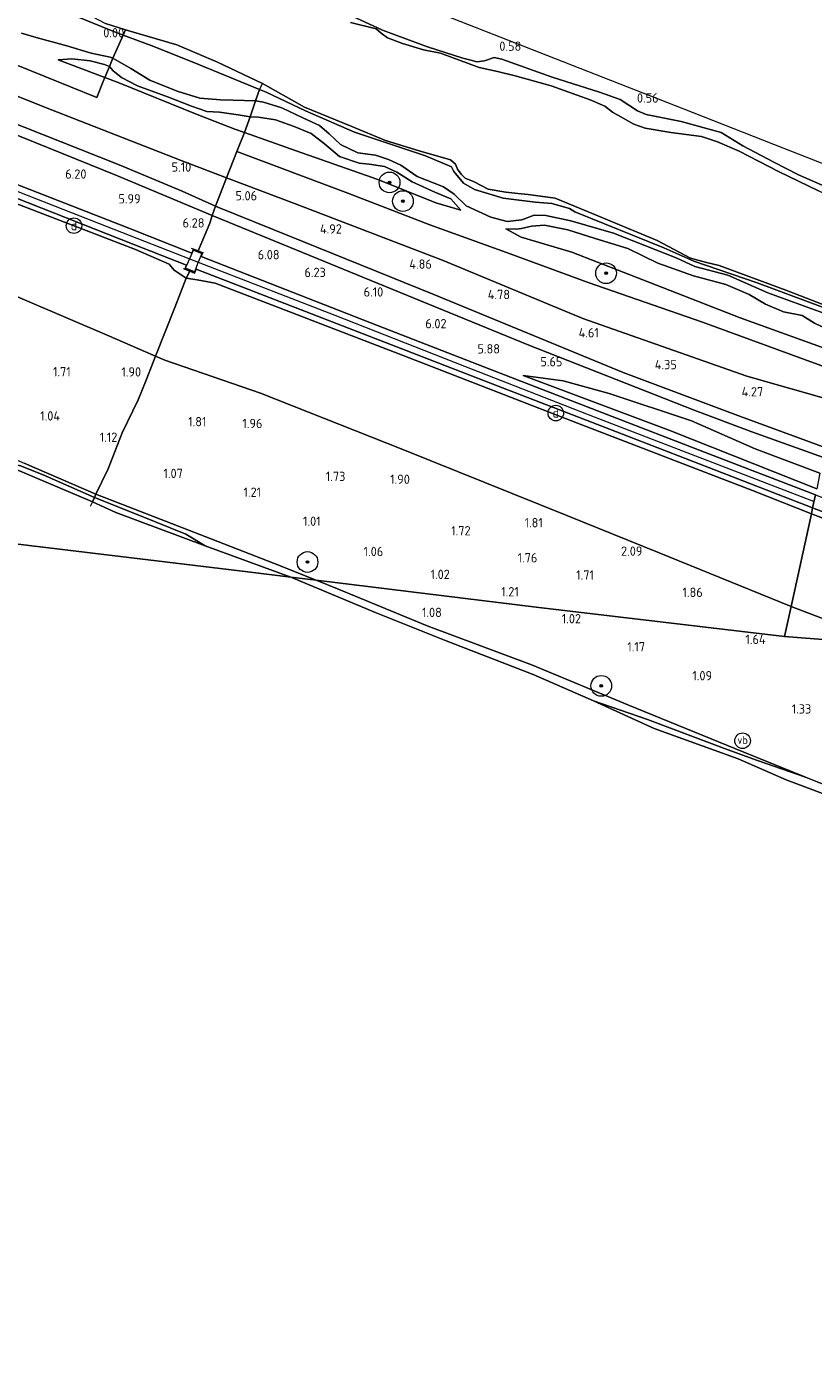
# Model space of a CAD drawing. Extents: x 126429 to 133038, y 413091 to 414846.
# Tile 123 of 256: x 127484 to 127636, y 414242 to 414502. Entities that reach past the tile are written whole.
import ezdxf
from ezdxf.enums import TextEntityAlignment as Align
from ezdxf.lldxf.tags import DXFTag

# ---------------------------------------------------------------- set-up
doc = ezdxf.new("R2010")
doc.units = 0
for name, color, linetype, lineweight in [('B-ME-GR-BOOM-S', 90, 'Continuous', 25), ('B-ME-GR-GRAS-GV', 60, 'Continuous', 13), ('B-ME-GW-TALUD_KRUIN-G', 90, 'Continuous', 18), ('B-ME-GW-TALUD_TEEN-G', 90, 'Continuous', 18), ('B-ME-IE-MEUBILAIR_DIJKPAAL-S', 7, 'Continuous', 25), ('B-ME-IE-TERREINAFSCHEIDING_DOORGANG-G', 210, 'Continuous', 18), ('B-ME-IE-TERREINAFSCHEIDING_KUNSTMATIG_HEKWERK-G', 20, 'IE-TERREINAFSCHEIDING-KUNSTMATIG', 18), ('B-ME-KG-GRENS_OPNAME-G', 210, 'KG-OPNAME', 18), ('B-ME-OB-BEKLEDING_STORTSTEEN-GV', 30, 'Continuous', 18), ('B-ME-OB-OEVERVOORZIENING-G', 7, 'Continuous', 18), ('B-ME-OG-HOOGTEPUNT-S', 7, 'Continuous', 25), ('B-ME-OG-WATER_KANAAL-GV', 120, 'Continuous', 18), ('B-ME-OG-WATER_RIVIER-GV', 130, 'Continuous', 18), ('B-ME-VH-VERHARDING_ASFALT-GV', 252, 'Continuous', 18), ('B-ME-VH-VERHARDING_ROOSTER-GV', 252, 'Continuous', 18), ('B-ME-VW-VERKEERSTEKEN_BORD-S', 7, 'Continuous', 25), ('B-ME-WH-WINTERBED-G', 150, 'WH-WINTERBED', 18)]:
    doc.layers.add(name, color=color, linetype=linetype, lineweight=lineweight)
doc.styles.add('NLCS-ISO', font='NLCS-ISO.ttf')
doc.styles.add('NLCS-ISO-ANNOTATIVE-T18', font='NLCS-ISO.ttf', dxfattribs={"height": 1.8})
doc.styles.get("Standard").update_dxf_attribs({"font": 'arial.ttf'})
doc.linetypes.add('IE-TERREINAFSCHEIDING-KUNSTMATIG', pattern='A,4,[82,NLCS.SHX,S=0.75,R=90,X=0,Y=0],4,-2', length=10)
tags = doc.linetypes.add('KG-OPNAME', pattern='A,5.5,-2,["O",Standard,S=1.8,R=0,X=-0.5,Y=-0.9],-2,5.5,-2,[5,NLCS.SHX,S=0.75,R=0,X=0,Y=0],-2', length=19).pattern_tags.tags
tags[6] = DXFTag(74, 10)
tags = doc.linetypes.add('WH-WINTERBED', pattern='A,6,-3.5,["WB",Standard,S=1.8,R=0,X=-1.5,Y=-0.9],-3.5,6,-3.5,6,-3.5,6,-3.5,6,-3.5', length=51).pattern_tags.tags
tags[6] = DXFTag(74, 10)

# ---------------------------------------------------------------- blocks, each defined once
blk = doc.blocks.new('SAL-HOOGTELABEL-SO')
at = {"color": 0, "linetype": 'ByBlock', "lineweight": -2, "style": 'NLCS-ISO-ANNOTATIVE-T18'}
blk.add_attdef('HOOGTE', text='', height=1.8, dxfattribs=at).set_placement((2.79, 0), align=Align.RIGHT)
blk = doc.blocks.new('SGR-BOOM_01-SO')
at = {"linetype": 'ByBlock', "lineweight": 18}
h = blk.add_hatch(color=0, dxfattribs=at)
h.dxf.hatch_style = 1
edge = h.paths.add_edge_path()
edge.add_arc((0, 0), 0.25, 0, 360)
at = {"color": 0, "linetype": 'ByBlock', "lineweight": 18}
for radius in [2, 0.25]:
    blk.add_circle((0, 0), radius, dxfattribs=at)
blk = doc.blocks.new('SIE-DIJKPAAL-SO')
at = {"color": 0, "linetype": 'ByBlock', "lineweight": 18}
blk.add_circle((0, 0), 1.5, dxfattribs=at)
at = {"color": 0, "linetype": 'ByBlock', "lineweight": 18, "style": 'NLCS-ISO'}
blk.add_text('d', height=1.8, dxfattribs=at).set_placement((0, 0), align=Align.MIDDLE_CENTER)
blk = doc.blocks.new('SIE-WEG_PAAL_VERKEERSBORD-SO')
at = {"color": 0, "linetype": 'ByBlock', "lineweight": 18}
blk.add_circle((0, 0), 1.5, dxfattribs=at)
at = {"color": 0, "linetype": 'ByBlock', "lineweight": 18, "style": 'NLCS-ISO'}
blk.add_text('vb', height=1.5, dxfattribs=at).set_placement((0, 0.13), align=Align.MIDDLE_CENTER)

msp = doc.modelspace()

# ---------------------------------------------------------------- linework, layer by layer
at = {"layer": 'B-ME-GR-GRAS-GV'}
for points in [[(127512.542, 414447.889, 4.361), (127508.818, 414438.511, 2.411), (127499.501, 414442.549, 2.379), (127477.351, 414452.029, 2.35), (127449.342, 414464.144, 2.358), (127419.475, 414476.152, 2.308), (127392.04, 414488.237, 2.312), (127367.396, 414498.434, 2.278), (127340.445, 414509.984, 2.295), (127309.438, 414522.54, 2.299), (127283.191, 414533.36, 2.162), (127285.304, 414549.78, 6.315), (127304.688, 414541.412, 6.33), (127324.073, 414533.045, 6.345), (127345.209, 414524.025, 6.337), (127366.345, 414515.005, 6.328), (127402.853, 414499.237, 6.333), (127423.671, 414490.878, 6.341), (127444.489, 414482.519, 6.349), (127479.271, 414469.017, 6.383), (127505.002, 414459.07, 6.341), (127511.492, 414456.231, 6.228), (127512.467, 414455.108, 6.215), (127514.782, 414453.578, 6.047)], [(127520.447, 414467.432, 5.495), (127519.768, 414465.67, 5.998), (127501.505, 414473.295, 5.897), (127471.698, 414485.306, 5.935), (127440.433, 414497.355, 5.951), (127411.185, 414508.3, 5.875), (127379.715, 414521.344, 5.862), (127368.976, 414525.915, 5.879), (127361.582, 414529.035, 5.629), (127364.935, 414528.711, 5.404), (127370.029, 414526.902, 5.618), (127384.798, 414520.407, 5.594), (127412.119, 414509.5, 5.472), (127440.692, 414499.249, 5.46), (127472.238, 414487.126, 5.338), (127501.833, 414475.417, 5.109), (127513.999, 414470.331, 5.246)], [(127528.921, 414489.92, 0.041), (127528.103, 414487.764, 0.145), (127523.83, 414487.908, 0.293), (127521.381, 414487.959, 0.31), (127517.403, 414488.296, 0.432), (127513.031, 414489.653, 0.427), (127507.722, 414491.742, 0.39), (127504.108, 414493.971, 0.394), (127500.627, 414495.963, 0.312), (127502.598, 414500.433, 0.026), (127507.981, 414498.459, 0.02), (127516.264, 414495.152, 0.033)], [(127529.512, 414491.091, -0.186), (127528.921, 414489.92, 0.041), (127516.264, 414495.152, 0.033), (127507.981, 414498.459, 0.02), (127502.598, 414500.433, 0.026), (127503.077, 414501.488, -0.186), (127512.954, 414498.56, -0.186), (127520.776, 414495.229, -0.186)], [(127499.953, 414494.357, 1.339), (127499.087, 414492.276, 1.726), (127490.033, 414495.673, 1.758), (127492.671, 414495.832, 1.603), (127496.261, 414495.452, 1.435), (127499.008, 414494.779, 1.33)], [(127527.129, 414484.68, 1.256), (127526.007, 414481.624, 1.772), (127524.168, 414482.276, 1.8), (127516.56, 414485.278, 1.699), (127501.964, 414491.196, 1.716), (127499.087, 414492.276, 1.726), (127499.953, 414494.357, 1.339), (127500.69, 414493.525, 1.347), (127502.304, 414492.264, 1.343), (127505.37, 414490.662, 1.338), (127511.354, 414488.44, 1.389), (127515.786, 414486.736, 1.397), (127518.741, 414485.73, 1.397), (127521.213, 414485.605, 1.389), (127524.81, 414485.082, 1.334)], [(127528.103, 414487.764, 0.145), (127527.129, 414484.68, 1.256), (127524.81, 414485.082, 1.334), (127521.213, 414485.605, 1.389), (127518.741, 414485.73, 1.397), (127515.786, 414486.736, 1.397), (127511.354, 414488.44, 1.389), (127505.37, 414490.662, 1.338), (127502.304, 414492.264, 1.343), (127500.69, 414493.525, 1.347), (127499.953, 414494.357, 1.339), (127500.627, 414495.963, 0.312), (127504.108, 414493.971, 0.394), (127507.722, 414491.742, 0.39), (127513.031, 414489.653, 0.427), (127517.403, 414488.296, 0.432), (127521.381, 414487.959, 0.31), (127523.83, 414487.908, 0.293)], [(127565.836, 414468.861, 1.221), (127567.727, 414466.659, 1.401), (127562.934, 414468.104, 1.548), (127551.731, 414472.611, 1.565), (127535.955, 414478.1, 1.624), (127526.007, 414481.624, 1.772), (127527.129, 414484.68, 1.256), (127528.714, 414484.632, 1.362), (127531.971, 414484.096, 1.179), (127535.585, 414482.833, 1.166), (127538.849, 414481.485, 1.133), (127541.434, 414479.435, 1.179), (127544.375, 414477.048, 1.166), (127548.134, 414475.716, 1.141), (127550.048, 414475.54, 1.25), (127553.001, 414475.112, 1.254), (127555.379, 414474.018, 1.2), (127558.378, 414472.13, 1.208), (127562.721, 414470.139, 1.225)], [(127641.259, 414435.245, 2.378), (127640.096, 414429.767, 3.781), (127622.958, 414434.661, 4.038), (127591.324, 414445.788, 4.224), (127564.361, 414456.978, 4.32), (127535.631, 414467.957, 4.645), (127522.512, 414472.927, 4.718), (127524.535, 414477.971, 2.965), (127545.927, 414469.925, 2.99), (127561.786, 414463.813, 2.853), (127577.255, 414458.242, 2.653), (127592.296, 414452.732, 2.565), (127614.406, 414445.072, 2.29)], [(127640.096, 414429.767, 3.781), (127638.155, 414420.835, 4.532), (127621.715, 414426.855, 4.567), (127599.082, 414435.356, 4.593), (127562.537, 414450.391, 4.974), (127531.554, 414462.968, 5.28), (127520.867, 414467.234, 5.51), (127520.447, 414467.432, 5.495), (127522.512, 414472.927, 4.718), (127535.631, 414467.957, 4.645), (127564.361, 414456.978, 4.32), (127591.324, 414445.788, 4.224), (127622.958, 414434.661, 4.038)], [(127638.155, 414420.835, 4.532), (127637.728, 414418.951, 5.218), (127623.936, 414423.924, 5.33), (127612.75, 414428.099, 5.18), (127580.859, 414440.6, 5.412), (127550.379, 414453.132, 5.809), (127521.483, 414464.965, 5.997), (127519.768, 414465.67, 5.998), (127520.447, 414467.432, 5.495), (127520.867, 414467.234, 5.51), (127531.554, 414462.968, 5.28), (127562.537, 414450.391, 4.974), (127599.082, 414435.356, 4.593), (127621.715, 414426.855, 4.567)], [(127583.888, 414463.764, 1.149), (127588.415, 414462.877, 1.078), (127593.664, 414461.211, 1.057), (127599.971, 414459.275, 1.057), (127605.763, 414456.465, 1.028), (127612.629, 414454.028, 1.007), (127618.891, 414452.329, 1.086), (127623.377, 414450.416, 1.216), (127626.556, 414448.516, 1.216), (127630.044, 414447.092, 1.195), (127633.632, 414446.383, 1.233), (127636.02, 414444.876, 1.242), (127639.767, 414443.106, 1.233), (127642.745, 414441.964, 1.233), (127642.004, 414438.552, 1.519), (127621.668, 414445.926, 1.569), (127604.031, 414452.795, 1.439), (127589.206, 414458.567, 1.573), (127579.412, 414461.488, 1.452), (127576.454, 414463.054, 1.347), (127578.573, 414463.031, 1.334), (127579.432, 414463.125, 1.237), (127581.407, 414463.574, 1.175)], [(127516.671, 414455.293, 6.334), (127550.062, 414442.378, 6.22), (127572.938, 414433.523, 6.197), (127595.813, 414424.667, 6.173), (127615.727, 414416.966, 6.167), (127635.642, 414409.265, 6.16), (127635.391, 414408.112, 6.144), (127624.038, 414412.607, 6.131), (127590.27, 414425.564, 6.223), (127556.635, 414438.635, 6.27), (127520.346, 414452.603, 6.257), (127516.871, 414453.25, 6.215), (127514.782, 414453.578, 6.047), (127515.449, 414454.9, 6.288), (127516.396, 414454.517, 6.27)], [(127635.391, 414408.112, 6.144), (127631.501, 414390.204, 2.257), (127606.009, 414400.583, 2.35), (127588.183, 414407.761, 2.362), (127556.551, 414420.509, 2.354), (127529.104, 414431.393, 2.358), (127510.611, 414437.734, 2.417), (127508.818, 414438.511, 2.411), (127512.542, 414447.889, 4.361), (127514.782, 414453.578, 6.047), (127516.871, 414453.25, 6.215), (127520.346, 414452.603, 6.257), (127556.635, 414438.635, 6.27), (127590.27, 414425.564, 6.223), (127624.038, 414412.607, 6.131)], [(127631.501, 414390.204, 2.257), (127630.242, 414384.409, 1.829), (127582.31, 414390.077, 1.057), (127539.858, 414395.275, 1.068), (127531.58, 414398.558, 1.052), (127515.048, 414405.015, 1.027), (127497.345, 414411.878, 1.052), (127499.681, 414416.769, 1.002), (127502.406, 414423.7, 1.25), (127505.516, 414430.113, 1.888), (127507.062, 414433.855, 2.06), (127508.818, 414438.511, 2.411), (127510.611, 414437.734, 2.417), (127529.104, 414431.393, 2.358), (127556.551, 414420.509, 2.354), (127588.183, 414407.761, 2.362), (127606.009, 414400.583, 2.35)], [(127637.045, 414415.912, 5.493), (127636.433, 414412.907, 6.194), (127608.101, 414424.185, 6.064), (127579.804, 414434.806, 6.022), (127587.501, 414433.779, 5.749), (127596.39, 414431.28, 5.555), (127612.293, 414426.014, 5.318), (127624.56, 414420.65, 5.455)], [(127497.345, 414411.878, 1.052), (127497.059, 414411.242, 0.965), (127487.192, 414415.61, 1.065), (127482.765, 414417.339, 1.027), (127477.095, 414418.685, 0.85), (127466.416, 414423.882, 0.85), (127466.953, 414424.879, 1.002), (127483.522, 414417.865, 1.077)], [(127531.58, 414398.558, 1.052), (127539.858, 414395.275, 1.068), (127534.983, 414395.852, 0.85), (127518.399, 414401.949, 0.85), (127514.688, 414404.15, 1.04), (127505.962, 414407.681, 1.027), (127497.059, 414411.242, 0.965), (127497.345, 414411.878, 1.052), (127515.048, 414405.015, 1.027)], [(127700.745, 414382.877, 6.17), (127731.198, 414371.118, 6.14), (127738.135, 414368.402, 6.228), (127739.231, 414368.014, 6.252), (127738.984, 414366.767, 5.94), (127738.332, 414364.633, 5.49), (127729.414, 414368.236, 5.428), (127711.118, 414375.175, 5.403), (127714.841, 414370.875, 5.178), (127720.901, 414368.319, 5.153), (127737.346, 414362.279, 5.228), (127735.881, 414358.773, 4.19), (127731.825, 414348.754, 2.328), (127719.807, 414354.244, 2.222), (127706.399, 414359.911, 2.368), (127709.202, 414378.412, 5.809), (127650.831, 414382.845, 2.247), (127631.501, 414390.204, 2.257), (127635.391, 414408.112, 6.144), (127670.239, 414394.809, 6.16)], [(127622.372, 414362.149, 1.077), (127634.247, 414357.301, 1.052), (127624.979, 414360.516, 1.113), (127619.147, 414362.66, 1.1), (127603.784, 414368.431, 1.125), (127593.367, 414372.056, 0.85), (127581.725, 414377.126, 0.85), (127564.59, 414383.725, 0.85), (127551.412, 414389.011, 0.85), (127534.983, 414395.852, 0.85), (127539.858, 414395.275, 1.068), (127544.309, 414393.51, 1.077), (127561.256, 414386.462, 1.065), (127581.6, 414378.922, 0.977), (127599.996, 414371.231, 1.115)], [(127702.149, 414331.858, 1.103), (127702.027, 414331.076, 1.038), (127680.774, 414339.623, 1.075), (127664.837, 414345.686, 1.113), (127651.944, 414350.207, 0.988), (127634.247, 414357.301, 1.052), (127622.372, 414362.149, 1.077), (127599.996, 414371.231, 1.115), (127581.6, 414378.922, 0.977), (127561.256, 414386.462, 1.065), (127544.309, 414393.51, 1.077), (127539.858, 414395.275, 1.068), (127582.31, 414390.077, 1.057), (127630.242, 414384.409, 1.829), (127650.831, 414382.845, 2.247), (127669.834, 414374.975, 2.263), (127688.838, 414367.106, 2.279), (127706.399, 414359.911, 2.368), (127704.513, 414347.459, 1.74), (127703.446, 414340.42, 1.338)], [(127631.501, 414390.204, 2.257), (127650.831, 414382.845, 2.247), (127630.242, 414384.409, 1.829)]]:
    msp.add_polyline3d(points, close=True, dxfattribs=at)
for points in [[(127477.778, 414510.871, -0.186), (127486.218, 414509.015, -0.186), (127491.739, 414506.601, -0.186), (127499.192, 414502.698, -0.186), (127503.077, 414501.488, -0.186), (127502.598, 414500.433, 0.026), (127500.278, 414501.305, -0.026), (127491.892, 414504.715, -0.026), (127485.561, 414508.062, -0.022), (127477.978, 414509.754, -0.017)], [(127477.978, 414509.754, -0.017), (127485.561, 414508.062, -0.022), (127491.892, 414504.715, -0.026), (127500.278, 414501.305, -0.026), (127502.598, 414500.433, 0.026), (127500.627, 414495.963, 0.312), (127500.105, 414496.187, 0.411), (127496.409, 414496.986, 0.402), (127491.718, 414498.365, 0.453), (127485.841, 414499.969, 0.29), (127482.99, 414500.817, 0.369)], [(127558.391, 414506.707, 0.797), (127584.508, 414496.481, 0.62), (127610.625, 414486.256, 0.444), (127629.859, 414478.725, 0.455), (127649.094, 414471.194, 0.465)], [(127636.77, 414470.372, -0.186), (127629.085, 414474.104, -0.186), (127621.48, 414478.036, -0.186), (127617.308, 414479.834, -0.186), (127614.182, 414480.856, -0.186), (127608.296, 414481.664, -0.186), (127603.318, 414482.519, -0.186), (127601.139, 414483.247, -0.186), (127597.036, 414485.577, -0.186), (127595.5526, 414486.7006, -0.186), (127592.709, 414487.936, -0.186), (127585.174, 414490.628, -0.186), (127578.252, 414492.573, -0.186), (127574.813, 414493.443, -0.186), (127571.27, 414494.165, -0.186), (127563.864, 414496.929, -0.186), (127560.571, 414497.594, -0.186), (127556.511, 414498.834, -0.186), (127553.633, 414499.892, -0.186), (127552.368, 414500.808, -0.186), (127551.43, 414501.666, -0.186), (127546.485, 414502.903, -0.186)], [(127640.105, 414470.362, 0.289), (127632.932, 414473.465, 0.394), (127628.185, 414475.948, 0.475), (127622.202, 414479.081, 0.437), (127617.999, 414481.663, 0.362), (127610.298, 414483.804, 0.425), (127603.538, 414485.138, 0.412), (127601.838, 414485.838, 0.4), (127598.508, 414487.993, 0.475), (127594.527, 414489.408, 0.387), (127585.356, 414492.319, 0.4), (127575.643, 414495.774, 0.525), (127574.186, 414496.089, 0.4), (127572.301, 414495.454, 0.362), (127570.858, 414495.314, 0.412), (127569.704, 414495.622, 0.45), (127568.147, 414496.015, 0.437), (127561.332, 414498.183, 0.487), (127552.624, 414501.411, 0.65), (127546.631, 414504.165, 0.575)], [(127546.631, 414504.165, 0.575), (127552.624, 414501.411, 0.65), (127561.332, 414498.183, 0.487), (127568.147, 414496.015, 0.437), (127569.704, 414495.622, 0.45), (127570.858, 414495.314, 0.412), (127572.301, 414495.454, 0.362), (127574.186, 414496.089, 0.4), (127575.643, 414495.774, 0.525), (127585.356, 414492.319, 0.4), (127594.527, 414489.408, 0.387), (127598.508, 414487.993, 0.475), (127601.838, 414485.838, 0.4), (127603.538, 414485.138, 0.412), (127610.298, 414483.804, 0.425), (127617.999, 414481.663, 0.362), (127622.202, 414479.081, 0.437), (127628.185, 414475.948, 0.475), (127632.932, 414473.465, 0.394), (127640.105, 414470.362, 0.289)], [(127482.99, 414500.817, 0.369), (127485.841, 414499.969, 0.29), (127491.718, 414498.365, 0.453), (127496.409, 414496.986, 0.402), (127500.105, 414496.187, 0.411), (127500.627, 414495.963, 0.312), (127499.953, 414494.357, 1.339), (127499.008, 414494.779, 1.33), (127496.261, 414495.452, 1.435), (127492.671, 414495.832, 1.603), (127490.033, 414495.673, 1.758), (127499.087, 414492.276, 1.726), (127498.745, 414491.489, 2.025), (127497.53, 414488.413, 3.112), (127482.304, 414494.559, 3.1)], [(127457.278, 414498.624, 4.83), (127487.293, 414486.623, 4.641), (127513.779, 414476.236, 4.767), (127522.512, 414472.927, 4.718), (127520.447, 414467.432, 5.495), (127513.999, 414470.331, 5.246), (127501.833, 414475.417, 5.109), (127472.238, 414487.126, 5.338)], [(127482.304, 414494.559, 3.1), (127497.53, 414488.413, 3.112), (127498.745, 414491.489, 2.025), (127499.087, 414492.276, 1.726), (127501.964, 414491.196, 1.716), (127516.56, 414485.278, 1.699), (127524.168, 414482.276, 1.8), (127526.007, 414481.624, 1.772), (127524.535, 414477.971, 2.965), (127522.512, 414472.927, 4.718), (127513.779, 414476.236, 4.767), (127487.293, 414486.623, 4.641), (127457.278, 414498.624, 4.83)], [(127637.629, 414446.862, 0.012), (127626.977, 414450.748, -0.013), (127619.277, 414454.147, -0.051), (127612.899, 414455.78, 0.05), (127609.33, 414457.462, 0.05), (127597.198, 414462.266, 0.05), (127588.969, 414464.599, 0.226), (127584.15, 414465.653, 0.226), (127581.931, 414465.728, 0.247), (127579.542, 414464.788, 0.26), (127576.728, 414464.465, 0.272), (127573.577, 414465.319, 0.255), (127568.78, 414467.478, 0.218), (127566.467, 414469.735, 0.213), (127564.388, 414471.198, 0.251), (127559.331, 414473.176, 0.197), (127556.154, 414475.324, 0.117), (127553.808, 414476.441, 0.192), (127551.282, 414477.276, 0.507), (127547.895, 414477.737, 0.436), (127544.523, 414479.323, 0.289), (127542.373, 414481.381, 0.234), (127540.508, 414482.995, 0.155), (127537.284, 414484.49, 0.155), (127533.233, 414486.386, 0.163), (127529.668, 414487.497, 0.218), (127528.103, 414487.764, 0.145), (127528.921, 414489.92, 0.041), (127530.164, 414489.406, 0.041), (127537.773, 414485.851, 0.037), (127547.217, 414481.69, 0.02), (127560.969, 414477.164, 0.01), (127565.933, 414475.039, 0.004), (127566.405, 414474.124, 0.04), (127568.243, 414471.905, -0.01), (127570.385, 414470.688, -0.01), (127575.948, 414468.955, 0.003), (127582.118, 414468.218, 0.028), (127585.32, 414467.985, 0.14), (127588.73, 414466.963, 0.153), (127589.748, 414466.379, 0.062), (127606.902, 414459.426, -0.055), (127612.747, 414456.827, -0.055), (127624.914, 414452.626, 0.088), (127643.558, 414445.706, 0.01)], [(127643.558, 414445.706, 0.01), (127624.914, 414452.626, 0.088), (127612.747, 414456.827, -0.055), (127606.902, 414459.426, -0.055), (127589.748, 414466.379, 0.062), (127588.73, 414466.963, 0.153), (127585.32, 414467.985, 0.14), (127582.118, 414468.218, 0.028), (127575.948, 414468.955, 0.003), (127570.385, 414470.688, -0.01), (127568.243, 414471.905, -0.01), (127566.405, 414474.124, 0.04), (127565.933, 414475.039, 0.004), (127560.969, 414477.164, 0.01), (127547.217, 414481.69, 0.02), (127537.773, 414485.851, 0.037), (127530.164, 414489.406, 0.041), (127528.921, 414489.92, 0.041), (127529.512, 414491.091, -0.186), (127537.579, 414486.516, -0.186), (127546.705, 414482.824, -0.186), (127553.204, 414480.107, -0.186), (127559.746, 414478.122, -0.186), (127565.789, 414476.377, -0.186), (127566.727, 414475.52, -0.186), (127567.133, 414474.6, -0.186), (127567.84, 414473.597, -0.186), (127568.58, 414472.871, -0.186), (127570.329, 414472.119, -0.186), (127573.022, 414470.738, -0.186), (127576.441, 414470.12, -0.186), (127578.759, 414469.884, -0.186), (127580.75, 414469.682, -0.186), (127585.986, 414468.993, -0.186), (127596.084, 414464.796, -0.186), (127605.633, 414460.84, -0.186), (127612.064, 414457.444, -0.186), (127615.173, 414456.556, -0.186), (127617.634, 414455.989, -0.186), (127630.446, 414451.242, -0.186), (127639.276, 414447.81, -0.186)], [(127641.259, 414435.245, 2.378), (127614.406, 414445.072, 2.29), (127592.296, 414452.732, 2.565), (127577.255, 414458.242, 2.653), (127561.786, 414463.813, 2.853), (127545.927, 414469.925, 2.99), (127524.535, 414477.971, 2.965), (127526.007, 414481.624, 1.772), (127535.955, 414478.1, 1.624), (127551.731, 414472.611, 1.565), (127562.934, 414468.104, 1.548), (127567.727, 414466.659, 1.401), (127565.836, 414468.861, 1.221), (127562.721, 414470.139, 1.225), (127558.378, 414472.13, 1.208), (127555.379, 414474.018, 1.2), (127553.001, 414475.112, 1.254), (127550.048, 414475.54, 1.25), (127548.134, 414475.716, 1.141), (127544.375, 414477.048, 1.166), (127541.434, 414479.435, 1.179), (127538.849, 414481.485, 1.133), (127535.585, 414482.833, 1.166), (127531.971, 414484.096, 1.179), (127528.714, 414484.632, 1.362), (127527.129, 414484.68, 1.256), (127528.103, 414487.764, 0.145), (127529.668, 414487.497, 0.218), (127533.233, 414486.386, 0.163), (127537.284, 414484.49, 0.155), (127540.508, 414482.995, 0.155), (127542.373, 414481.381, 0.234), (127544.523, 414479.323, 0.289), (127547.895, 414477.737, 0.436), (127551.282, 414477.276, 0.507), (127553.808, 414476.441, 0.192), (127556.154, 414475.324, 0.117), (127559.331, 414473.176, 0.197), (127564.388, 414471.198, 0.251), (127566.467, 414469.735, 0.213), (127568.78, 414467.478, 0.218), (127573.577, 414465.319, 0.255), (127576.728, 414464.465, 0.272), (127579.542, 414464.788, 0.26), (127581.931, 414465.728, 0.247), (127584.15, 414465.653, 0.226), (127588.969, 414464.599, 0.226), (127597.198, 414462.266, 0.05), (127609.33, 414457.462, 0.05), (127612.899, 414455.78, 0.05), (127619.277, 414454.147, -0.051), (127626.977, 414450.748, -0.013), (127637.629, 414446.862, 0.012)], [(127471.698, 414485.306, 5.935), (127501.505, 414473.295, 5.897), (127519.768, 414465.67, 5.998), (127519.301, 414464.193, 6.081), (127517.791, 414460.472, 6.278), (127517.075, 414458.803, 6.391), (127516.151, 414459.157, 6.391), (127515.831, 414458.367, 6.377), (127503.691, 414463.181, 6.416), (127466.891, 414477.545, 6.392)], [(127473.95, 414472.161, 6.467), (127504.639, 414460.07, 6.307), (127514.826, 414456.039, 6.315), (127514.502, 414455.283, 6.303), (127515.449, 414454.9, 6.288), (127514.782, 414453.578, 6.047), (127512.467, 414455.108, 6.215), (127511.492, 414456.231, 6.228), (127505.002, 414459.07, 6.341), (127479.271, 414469.017, 6.383)], [(127636.184, 414411.76, 6.194), (127615.586, 414419.693, 6.117), (127594.989, 414427.627, 6.04), (127573.341, 414436.011, 6.101), (127551.693, 414444.394, 6.162), (127517.644, 414457.73, 6.382), (127517.94, 414458.471, 6.398), (127517.075, 414458.803, 6.391), (127517.791, 414460.472, 6.278), (127519.301, 414464.193, 6.081), (127519.768, 414465.67, 5.998), (127521.483, 414464.965, 5.997), (127550.379, 414453.132, 5.809), (127580.859, 414440.6, 5.412), (127612.75, 414428.099, 5.18), (127623.936, 414423.924, 5.33), (127637.728, 414418.951, 5.218)], [(127636.02, 414444.876, 1.242), (127633.632, 414446.383, 1.233), (127630.044, 414447.092, 1.195), (127626.556, 414448.516, 1.216), (127623.377, 414450.416, 1.216), (127618.891, 414452.329, 1.086), (127612.629, 414454.028, 1.007), (127605.763, 414456.465, 1.028), (127599.971, 414459.275, 1.057), (127593.664, 414461.211, 1.057), (127588.415, 414462.877, 1.078), (127583.888, 414463.764, 1.149), (127581.407, 414463.574, 1.175), (127579.432, 414463.125, 1.237), (127578.573, 414463.031, 1.334), (127576.454, 414463.054, 1.347), (127579.412, 414461.488, 1.452), (127589.206, 414458.567, 1.573), (127604.031, 414452.795, 1.439), (127621.668, 414445.926, 1.569), (127642.004, 414438.552, 1.519)], [(127477.351, 414452.029, 2.35), (127499.501, 414442.549, 2.379), (127508.818, 414438.511, 2.411), (127507.062, 414433.855, 2.06), (127505.516, 414430.113, 1.888), (127502.406, 414423.7, 1.25), (127499.681, 414416.769, 1.002), (127497.345, 414411.878, 1.052), (127483.522, 414417.865, 1.077)], [(127637.045, 414415.912, 5.493), (127624.56, 414420.65, 5.455), (127612.293, 414426.014, 5.318), (127596.39, 414431.28, 5.555), (127587.501, 414433.779, 5.749), (127579.804, 414434.806, 6.022), (127608.101, 414424.185, 6.064), (127636.433, 414412.907, 6.194)], [(127670.239, 414394.809, 6.16), (127635.391, 414408.112, 6.144), (127635.642, 414409.265, 6.16), (127656.687, 414401.178, 6.206)]]:
    msp.add_polyline3d(points, dxfattribs=at)
at = {"layer": 'B-ME-GW-TALUD_KRUIN-G'}
for points in [[(127640.096, 414429.767, 3.781), (127622.958, 414434.661, 4.038), (127591.324, 414445.788, 4.224), (127564.361, 414456.978, 4.32), (127535.631, 414467.957, 4.645), (127522.512, 414472.927, 4.718), (127513.779, 414476.236, 4.767), (127487.293, 414486.623, 4.641), (127457.278, 414498.624, 4.83), (127427.961, 414510.292, 4.734), (127403.34, 414520.34, 4.973), (127373.838, 414533.855, 5.065), (127351.198, 414545.255, 5.166), (127330.101, 414557.382, 5.17), (127313.996, 414566.891, 5.023), (127289.544, 414582.727, 5.035)], [(127285.304, 414549.78, 6.315), (127304.688, 414541.412, 6.33), (127324.073, 414533.045, 6.345), (127345.209, 414524.025, 6.337), (127366.345, 414515.005, 6.328), (127402.853, 414499.237, 6.333), (127423.671, 414490.878, 6.341), (127444.489, 414482.519, 6.349), (127479.271, 414469.017, 6.383), (127505.002, 414459.07, 6.341), (127511.492, 414456.231, 6.228), (127512.467, 414455.108, 6.215), (127514.782, 414453.578, 6.047), (127516.871, 414453.25, 6.215), (127520.346, 414452.603, 6.257), (127556.635, 414438.635, 6.27), (127590.27, 414425.564, 6.223), (127624.038, 414412.607, 6.131), (127635.391, 414408.112, 6.144)], [(127368.976, 414525.915, 5.879), (127379.715, 414521.344, 5.862), (127411.185, 414508.3, 5.875), (127440.433, 414497.355, 5.951), (127471.698, 414485.306, 5.935), (127501.505, 414473.295, 5.897), (127519.768, 414465.67, 5.998), (127521.483, 414464.965, 5.997), (127550.379, 414453.132, 5.809), (127580.859, 414440.6, 5.412), (127612.75, 414428.099, 5.18)], [(127442.017, 414520.827, 0.041), (127449.329, 414518.512, 0.016), (127459.247, 414514.803, -0.005), (127469.371, 414512.317, -0.013), (127477.978, 414509.754, -0.017), (127485.561, 414508.062, -0.022), (127491.892, 414504.715, -0.026), (127500.278, 414501.305, -0.026), (127502.598, 414500.433, 0.026), (127507.981, 414498.459, 0.02), (127516.264, 414495.152, 0.033), (127528.921, 414489.92, 0.041), (127530.164, 414489.406, 0.041), (127537.773, 414485.851, 0.037), (127547.217, 414481.69, 0.02), (127560.969, 414477.164, 0.01), (127565.933, 414475.039, 0.004), (127566.405, 414474.124, 0.04)], [(127632.932, 414473.465, 0.394), (127628.185, 414475.948, 0.475), (127622.202, 414479.081, 0.437), (127617.999, 414481.663, 0.362), (127610.298, 414483.804, 0.425), (127603.538, 414485.138, 0.412), (127601.838, 414485.838, 0.4), (127598.508, 414487.993, 0.475), (127594.527, 414489.408, 0.387), (127585.356, 414492.319, 0.4), (127575.643, 414495.774, 0.525), (127574.186, 414496.089, 0.4), (127572.301, 414495.454, 0.362), (127570.858, 414495.314, 0.412), (127569.704, 414495.622, 0.45), (127568.147, 414496.015, 0.437), (127561.332, 414498.183, 0.487), (127552.624, 414501.411, 0.65), (127546.631, 414504.165, 0.575)], [(127490.033, 414495.673, 1.758), (127492.671, 414495.832, 1.603), (127496.261, 414495.452, 1.435), (127499.008, 414494.779, 1.33), (127499.953, 414494.357, 1.339), (127500.69, 414493.525, 1.347), (127502.304, 414492.264, 1.343), (127505.37, 414490.662, 1.338), (127511.354, 414488.44, 1.389), (127515.786, 414486.736, 1.397), (127518.741, 414485.73, 1.397), (127521.213, 414485.605, 1.389), (127524.81, 414485.082, 1.334), (127527.129, 414484.68, 1.256), (127528.714, 414484.632, 1.362), (127531.971, 414484.096, 1.179), (127535.585, 414482.833, 1.166), (127538.849, 414481.485, 1.133), (127541.434, 414479.435, 1.179), (127544.375, 414477.048, 1.166), (127548.134, 414475.716, 1.141), (127550.048, 414475.54, 1.25), (127553.001, 414475.112, 1.254), (127555.379, 414474.018, 1.2), (127558.378, 414472.13, 1.208), (127562.721, 414470.139, 1.225), (127565.836, 414468.861, 1.221), (127567.727, 414466.659, 1.401)], [(127566.405, 414474.124, 0.04), (127568.243, 414471.905, -0.01), (127570.385, 414470.688, -0.01), (127575.948, 414468.955, 0.003), (127582.118, 414468.218, 0.028), (127585.32, 414467.985, 0.14), (127588.73, 414466.963, 0.153), (127589.748, 414466.379, 0.062)], [(127647.952, 414466.477, 0.222), (127646.338, 414467.092, 0.272), (127640.105, 414470.362, 0.289), (127632.932, 414473.465, 0.394)], [(127643.558, 414445.706, 0.01), (127624.914, 414452.626, 0.088), (127612.747, 414456.827, -0.055), (127606.902, 414459.426, -0.055), (127589.748, 414466.379, 0.062)], [(127642.745, 414441.964, 1.233), (127639.767, 414443.106, 1.233), (127636.02, 414444.876, 1.242), (127633.632, 414446.383, 1.233), (127630.044, 414447.092, 1.195), (127626.556, 414448.516, 1.216), (127623.377, 414450.416, 1.216), (127618.891, 414452.329, 1.086), (127612.629, 414454.028, 1.007), (127605.763, 414456.465, 1.028), (127599.971, 414459.275, 1.057), (127593.664, 414461.211, 1.057), (127588.415, 414462.877, 1.078), (127583.888, 414463.764, 1.149), (127581.407, 414463.574, 1.175), (127579.432, 414463.125, 1.237), (127578.573, 414463.031, 1.334), (127576.454, 414463.054, 1.347)], [(127636.433, 414412.907, 6.194), (127608.101, 414424.185, 6.064), (127579.804, 414434.806, 6.022)], [(127612.75, 414428.099, 5.18), (127623.936, 414423.924, 5.33), (127637.728, 414418.951, 5.218)], [(127466.953, 414424.879, 1.002), (127483.522, 414417.865, 1.077), (127497.345, 414411.878, 1.052), (127515.048, 414405.015, 1.027), (127531.58, 414398.558, 1.052), (127539.858, 414395.275, 1.068)], [(127738.135, 414368.402, 6.228), (127731.198, 414371.118, 6.14), (127700.745, 414382.877, 6.17), (127670.239, 414394.809, 6.16), (127635.391, 414408.112, 6.144)], [(127702.027, 414331.076, 1.038), (127680.774, 414339.623, 1.075), (127664.837, 414345.686, 1.113), (127651.944, 414350.207, 0.988), (127634.247, 414357.301, 1.052), (127622.372, 414362.149, 1.077), (127599.996, 414371.231, 1.115), (127581.6, 414378.922, 0.977), (127561.256, 414386.462, 1.065), (127544.309, 414393.51, 1.077), (127539.858, 414395.275, 1.068)]]:
    msp.add_polyline3d(points, dxfattribs=at)
at = {"layer": 'B-ME-GW-TALUD_TEEN-G'}
for points in [[(127631.501, 414390.204, 2.257), (127606.009, 414400.583, 2.35), (127588.183, 414407.761, 2.362), (127556.551, 414420.509, 2.354), (127529.104, 414431.393, 2.358), (127510.611, 414437.734, 2.417), (127508.818, 414438.511, 2.411), (127499.501, 414442.549, 2.379), (127477.351, 414452.029, 2.35), (127449.342, 414464.144, 2.358), (127419.475, 414476.152, 2.308), (127392.04, 414488.237, 2.312), (127367.396, 414498.434, 2.278), (127340.445, 414509.984, 2.295), (127309.438, 414522.54, 2.299), (127283.191, 414533.36, 2.162)], [(127638.155, 414420.835, 4.532), (127621.715, 414426.855, 4.567), (127599.082, 414435.356, 4.593), (127562.537, 414450.391, 4.974), (127531.554, 414462.968, 5.28), (127520.867, 414467.234, 5.51), (127520.447, 414467.432, 5.495), (127513.999, 414470.331, 5.246), (127501.833, 414475.417, 5.109), (127472.238, 414487.126, 5.338), (127440.692, 414499.249, 5.46), (127412.119, 414509.5, 5.472), (127384.798, 414520.407, 5.594), (127370.029, 414526.902, 5.618)], [(127637.629, 414446.862, 0.012), (127626.977, 414450.748, -0.013), (127619.277, 414454.147, -0.051), (127612.899, 414455.78, 0.05), (127609.33, 414457.462, 0.05), (127597.198, 414462.266, 0.05), (127588.969, 414464.599, 0.226), (127584.15, 414465.653, 0.226), (127581.931, 414465.728, 0.247), (127579.542, 414464.788, 0.26), (127576.728, 414464.465, 0.272), (127573.577, 414465.319, 0.255), (127568.78, 414467.478, 0.218), (127566.467, 414469.735, 0.213), (127564.388, 414471.198, 0.251), (127559.331, 414473.176, 0.197), (127556.154, 414475.324, 0.117), (127553.808, 414476.441, 0.192), (127551.282, 414477.276, 0.507), (127547.895, 414477.737, 0.436), (127544.523, 414479.323, 0.289), (127542.373, 414481.381, 0.234), (127540.508, 414482.995, 0.155), (127537.284, 414484.49, 0.155), (127533.233, 414486.386, 0.163), (127529.668, 414487.497, 0.218), (127528.103, 414487.764, 0.145), (127523.83, 414487.908, 0.293), (127521.381, 414487.959, 0.31), (127517.403, 414488.296, 0.432), (127513.031, 414489.653, 0.427), (127507.722, 414491.742, 0.39), (127504.108, 414493.971, 0.394), (127500.627, 414495.963, 0.312), (127500.105, 414496.187, 0.411), (127496.409, 414496.986, 0.402), (127491.718, 414498.365, 0.453), (127485.841, 414499.969, 0.29), (127482.99, 414500.817, 0.369)], [(127567.727, 414466.659, 1.401), (127562.934, 414468.104, 1.548), (127551.731, 414472.611, 1.565), (127535.955, 414478.1, 1.624), (127526.007, 414481.624, 1.772), (127524.168, 414482.276, 1.8), (127516.56, 414485.278, 1.699), (127501.964, 414491.196, 1.716), (127499.087, 414492.276, 1.726), (127490.033, 414495.673, 1.758)], [(127576.454, 414463.054, 1.347), (127579.412, 414461.488, 1.452), (127589.206, 414458.567, 1.573), (127604.031, 414452.795, 1.439), (127621.668, 414445.926, 1.569), (127642.004, 414438.552, 1.519)], [(127579.804, 414434.806, 6.022), (127587.501, 414433.779, 5.749), (127596.39, 414431.28, 5.555), (127612.293, 414426.014, 5.318)], [(127612.293, 414426.014, 5.318), (127624.56, 414420.65, 5.455), (127637.045, 414415.912, 5.493)], [(127631.501, 414390.204, 2.257), (127650.831, 414382.845, 2.247)]]:
    msp.add_polyline3d(points, dxfattribs=at)
at = {"layer": 'B-ME-IE-TERREINAFSCHEIDING_DOORGANG-G'}
for points in [[(127519.301, 414464.193, 6.081), (127517.791, 414460.472, 6.278)], [(127507.062, 414433.855, 2.06), (127505.516, 414430.113, 1.888)]]:
    msp.add_polyline3d(points, dxfattribs=at)
at = {"layer": 'B-ME-IE-TERREINAFSCHEIDING_KUNSTMATIG_HEKWERK-G'}
for points in [[(127503.077, 414501.488, -0.186), (127502.598, 414500.433, 0.026), (127500.627, 414495.963, 0.312), (127499.953, 414494.357, 1.339), (127499.087, 414492.276, 1.726), (127498.745, 414491.489, 2.025), (127497.53, 414488.413, 3.112), (127482.304, 414494.559, 3.1), (127466.382, 414501.203, 3.025), (127448.99, 414508.617, 2.925), (127431.825, 414516.05, 2.762), (127412.464, 414524.499, 2.712), (127392.758, 414533.31, 2.687), (127381.527, 414538.648, 2.712), (127375.466, 414541.792, 2.487), (127364.248, 414548.156, 2.462), (127351.138, 414555.561, 2.199), (127335.518, 414565.312, 1.999), (127327.095, 414570.408, 1.874), (127314.924, 414578.821, 1.424), (127310.228, 414582.52, 1.487), (127300.384, 414590.084, 1.562), (127291.434, 414597.406, 1.414)], [(127529.512, 414491.091, -0.186), (127528.921, 414489.92, 0.041), (127528.103, 414487.764, 0.145), (127527.129, 414484.68, 1.256), (127526.007, 414481.624, 1.772), (127524.535, 414477.971, 2.965), (127522.512, 414472.927, 4.718), (127520.447, 414467.432, 5.495), (127519.768, 414465.67, 5.998), (127519.301, 414464.193, 6.081)], [(127524.535, 414477.971, 2.965), (127545.927, 414469.925, 2.99), (127561.786, 414463.813, 2.853), (127577.255, 414458.242, 2.653), (127592.296, 414452.732, 2.565), (127614.406, 414445.072, 2.29), (127641.259, 414435.245, 2.378)], [(127517.791, 414460.472, 6.278), (127517.075, 414458.803, 6.391)], [(127518.087, 414458.415, 6.345), (127517.94, 414458.471, 6.398), (127517.075, 414458.803, 6.391), (127516.151, 414459.157, 6.391), (127515.76, 414459.307, 6.358)], [(127514.196, 414455.407, 6.308), (127514.502, 414455.283, 6.303), (127515.449, 414454.9, 6.288), (127516.396, 414454.517, 6.27)], [(127507.062, 414433.855, 2.06), (127508.818, 414438.511, 2.411), (127512.542, 414447.889, 4.361), (127514.782, 414453.578, 6.047), (127515.449, 414454.9, 6.288)], [(127505.516, 414430.113, 1.888), (127502.406, 414423.7, 1.25), (127499.681, 414416.769, 1.002), (127497.345, 414411.878, 1.052), (127497.059, 414411.242, 0.965), (127496.683, 414410.403, 0.85), (127496.26, 414409.498, 0.85)]]:
    msp.add_polyline3d(points, dxfattribs=at)
at = {"layer": 'B-ME-KG-GRENS_OPNAME-G'}
msp.add_polyline3d([(127296.51, 414636.931, 0.631), (127312.741, 414624.273, 0.781), (127328.971, 414611.615, 0.932), (127345.202, 414598.956, 1.082), (127361.433, 414586.298, 1.232), (127367.816, 414581.32, 0.616), (127394.784, 414570.761, 1.133), (127421.178, 414560.428, 1.45), (127442.423, 414552.11, 1.374), (127463.668, 414543.792, 1.299), (127484.912, 414535.475, 1.224), (127506.157, 414527.157, 1.149), (127532.274, 414516.932, 0.973), (127558.391, 414506.707, 0.797), (127584.508, 414496.481, 0.62), (127610.625, 414486.256, 0.444), (127629.859, 414478.725, 0.455), (127649.094, 414471.194, 0.465)], dxfattribs=at)
at = {"layer": 'B-ME-OB-BEKLEDING_STORTSTEEN-GV'}
for points in [[(127497.059, 414411.242, 0.965), (127496.683, 414410.403, 0.85), (127477.095, 414418.685, 0.85), (127482.765, 414417.339, 1.027), (127487.192, 414415.61, 1.065)], [(127514.688, 414404.15, 1.04), (127518.399, 414401.949, 0.85), (127501.209, 414408.373, 0.85), (127496.683, 414410.403, 0.85), (127497.059, 414411.242, 0.965), (127505.962, 414407.681, 1.027)], [(127680.774, 414339.623, 1.075), (127702.027, 414331.076, 1.038), (127696.859, 414332.495, 1.038), (127688.073, 414335.674, 1.038), (127674.068, 414340.881, 0.89), (127671.958, 414340.982, 0.85), (127652.612, 414348.397, 0.85), (127642.149, 414352.402, 0.85), (127630.54, 414356.789, 0.85), (127621.246, 414360.814, 0.85), (127605.052, 414366.682, 0.85), (127593.367, 414372.056, 0.85), (127603.784, 414368.431, 1.125), (127619.147, 414362.66, 1.1), (127624.979, 414360.516, 1.113), (127634.247, 414357.301, 1.052), (127651.944, 414350.207, 0.988), (127664.837, 414345.686, 1.113)]]:
    msp.add_polyline3d(points, close=True, dxfattribs=at)
at = {"layer": 'B-ME-OB-OEVERVOORZIENING-G'}
for points in [[(127499.192, 414502.698, -0.186), (127503.077, 414501.488, -0.186), (127512.954, 414498.56, -0.186), (127520.776, 414495.229, -0.186), (127529.512, 414491.091, -0.186), (127537.579, 414486.516, -0.186), (127546.705, 414482.824, -0.186), (127553.204, 414480.107, -0.186), (127559.746, 414478.122, -0.186), (127565.789, 414476.377, -0.186), (127566.727, 414475.52, -0.186), (127567.133, 414474.6, -0.186), (127567.84, 414473.597, -0.186), (127568.58, 414472.871, -0.186), (127570.329, 414472.119, -0.186), (127573.022, 414470.738, -0.186), (127576.441, 414470.12, -0.186), (127578.759, 414469.884, -0.186), (127580.75, 414469.682, -0.186), (127585.986, 414468.993, -0.186), (127596.084, 414464.796, -0.186), (127605.633, 414460.84, -0.186), (127612.064, 414457.444, -0.186), (127615.173, 414456.556, -0.186), (127617.634, 414455.989, -0.186), (127630.446, 414451.242, -0.186), (127639.276, 414447.81, -0.186)], [(127647.656, 414465.397, -0.186), (127645.879, 414466.023, -0.186), (127636.77, 414470.372, -0.186), (127629.085, 414474.104, -0.186), (127621.48, 414478.036, -0.186), (127617.308, 414479.834, -0.186), (127614.182, 414480.856, -0.186), (127608.296, 414481.664, -0.186), (127603.318, 414482.519, -0.186), (127601.139, 414483.247, -0.186), (127597.036, 414485.577, -0.186), (127595.5526, 414486.7006, -0.186), (127592.709, 414487.936, -0.186), (127585.174, 414490.628, -0.186), (127578.252, 414492.573, -0.186), (127574.813, 414493.443, -0.186), (127571.27, 414494.165, -0.186), (127563.864, 414496.929, -0.186), (127560.571, 414497.594, -0.186), (127556.511, 414498.834, -0.186), (127553.633, 414499.892, -0.186), (127552.368, 414500.808, -0.186), (127551.43, 414501.666, -0.186), (127546.485, 414502.903, -0.186)], [(127477.095, 414418.685, 0.85), (127496.683, 414410.403, 0.85), (127501.209, 414408.373, 0.85), (127518.399, 414401.949, 0.85), (127534.983, 414395.852, 0.85)], [(127534.983, 414395.852, 0.85), (127551.412, 414389.011, 0.85), (127564.59, 414383.725, 0.85), (127581.725, 414377.126, 0.85), (127593.367, 414372.056, 0.85), (127605.052, 414366.682, 0.85), (127621.246, 414360.814, 0.85), (127630.54, 414356.789, 0.85), (127642.149, 414352.402, 0.85), (127652.612, 414348.397, 0.85), (127671.958, 414340.982, 0.85), (127696.789, 414331.351, 0.85), (127701.797, 414329.515, 0.85)]]:
    msp.add_polyline3d(points, dxfattribs=at)
at = {"layer": 'B-ME-OG-WATER_KANAAL-GV'}
for points in [[(127639.276, 414447.81, -0.186), (127630.446, 414451.242, -0.186), (127617.634, 414455.989, -0.186), (127615.173, 414456.556, -0.186), (127612.064, 414457.444, -0.186), (127605.633, 414460.84, -0.186), (127596.084, 414464.796, -0.186), (127585.986, 414468.993, -0.186), (127580.75, 414469.682, -0.186), (127578.759, 414469.884, -0.186), (127576.441, 414470.12, -0.186), (127573.022, 414470.738, -0.186), (127570.329, 414472.119, -0.186), (127568.58, 414472.871, -0.186), (127567.84, 414473.597, -0.186), (127567.133, 414474.6, -0.186), (127566.727, 414475.52, -0.186), (127565.789, 414476.377, -0.186), (127559.746, 414478.122, -0.186), (127553.204, 414480.107, -0.186), (127546.705, 414482.824, -0.186), (127537.579, 414486.516, -0.186), (127529.512, 414491.091, -0.186), (127520.776, 414495.229, -0.186), (127512.954, 414498.56, -0.186), (127503.077, 414501.488, -0.186), (127499.192, 414502.698, -0.186)], [(127546.485, 414502.903, -0.186), (127551.43, 414501.666, -0.186), (127552.368, 414500.808, -0.186), (127553.633, 414499.892, -0.186), (127556.511, 414498.834, -0.186), (127560.571, 414497.594, -0.186), (127563.864, 414496.929, -0.186), (127571.27, 414494.165, -0.186), (127574.813, 414493.443, -0.186), (127578.252, 414492.573, -0.186), (127585.174, 414490.628, -0.186), (127592.709, 414487.936, -0.186), (127595.5526, 414486.7006, -0.186), (127597.036, 414485.577, -0.186), (127601.139, 414483.247, -0.186), (127603.318, 414482.519, -0.186), (127608.296, 414481.664, -0.186), (127614.182, 414480.856, -0.186), (127617.308, 414479.834, -0.186), (127621.48, 414478.036, -0.186), (127629.085, 414474.104, -0.186), (127636.77, 414470.372, -0.186)]]:
    msp.add_polyline3d(points, dxfattribs=at)
at = {"layer": 'B-ME-OG-WATER_RIVIER-GV'}
for points in [[(127372.565, 414233.613, 0.85), (127339.067, 414246.709, 0.85), (127304.387, 414260.901, 0.85), (127275.98, 414272.587, 0.85), (127254.271, 414281.798, 0.85), (127269.612, 414427.839, 0.85), (127526.663, 414396.882, 0.482), (127534.983, 414395.852, 0.85), (127551.412, 414389.011, 0.85), (127564.59, 414383.725, 0.85), (127581.725, 414377.126, 0.85), (127593.367, 414372.056, 0.85), (127605.052, 414366.682, 0.85), (127621.246, 414360.814, 0.85), (127630.54, 414356.789, 0.85), (127642.149, 414352.402, 0.85), (127652.612, 414348.397, 0.85), (127671.958, 414340.982, 0.85), (127696.789, 414331.351, 0.85), (127701.797, 414329.515, 0.85), (127669.779, 414117.257, 0.85)], [(127477.095, 414418.685, 0.85), (127496.683, 414410.403, 0.85), (127501.209, 414408.373, 0.85), (127518.399, 414401.949, 0.85), (127534.983, 414395.852, 0.85), (127526.663, 414396.882, 0.482), (127269.612, 414427.839, 0.85)]]:
    msp.add_polyline3d(points, dxfattribs=at)
at = {"layer": 'B-ME-VH-VERHARDING_ASFALT-GV'}
for points in [[(127466.891, 414477.545, 6.392), (127503.691, 414463.181, 6.416), (127515.831, 414458.367, 6.377), (127516.151, 414459.157, 6.391), (127517.075, 414458.803, 6.391), (127517.94, 414458.471, 6.398), (127517.644, 414457.73, 6.382), (127551.693, 414444.394, 6.162), (127573.341, 414436.011, 6.101), (127594.989, 414427.627, 6.04), (127615.586, 414419.693, 6.117), (127636.184, 414411.76, 6.194), (127635.642, 414409.265, 6.16), (127615.727, 414416.966, 6.167), (127595.813, 414424.667, 6.173), (127572.938, 414433.523, 6.197), (127550.062, 414442.378, 6.22), (127516.671, 414455.293, 6.334), (127516.396, 414454.517, 6.27), (127515.449, 414454.9, 6.288), (127514.502, 414455.283, 6.303), (127514.826, 414456.039, 6.315), (127504.639, 414460.07, 6.307), (127473.95, 414472.161, 6.467)], [(127796.352, 414347.169, 6.36), (127773.346, 414355.816, 6.29), (127740.661, 414368.475, 6.264), (127740.458, 414367.952, 6.196), (127738.469, 414368.702, 6.196), (127738.659, 414369.261, 6.196), (127712.605, 414379.476, 6.19), (127677.733, 414393.091, 6.252), (127656.687, 414401.178, 6.206), (127635.642, 414409.265, 6.16), (127636.184, 414411.76, 6.194), (127655.515, 414404.123, 6.243), (127674.183, 414396.95, 6.305), (127691.072, 414390.421, 6.368), (127716.103, 414380.659, 6.293), (127739.582, 414371.463, 6.255), (127739.865, 414372.215, 6.219), (127740.761, 414371.905, 6.278), (127741.841, 414371.531, 6.265), (127741.519, 414370.796, 6.313), (127753.786, 414366.049, 6.251), (127773.705, 414358.267, 6.313), (127790.596, 414351.839, 6.338), (127809.267, 414344.767, 6.426)]]:
    msp.add_polyline3d(points, dxfattribs=at)
at = {"layer": 'B-ME-VH-VERHARDING_ROOSTER-GV'}
msp.add_polyline3d([(127517.103, 414456.644, 6.36), (127516.338, 414454.799, 6.32), (127514.65, 414455.459, 6.301), (127515.439, 414457.317, 6.35), (127516.166, 414458.939, 6.396), (127517.781, 414458.341, 6.396)], close=True, dxfattribs=at)
at = {"layer": 'B-ME-WH-WINTERBED-G'}
msp.add_polyline3d([(127285.61, 414552.155, 6.413), (127318.143, 414538.136, 6.379), (127343.959, 414527.02, 6.381), (127369.776, 414515.905, 6.383), (127390.926, 414507.063, 6.383), (127412.077, 414498.221, 6.383), (127432.465, 414490.017, 6.419), (127452.854, 414481.814, 6.454), (127475.346, 414472.979, 6.456), (127497.839, 414464.145, 6.458), (127515.614, 414457.237, 6.35), (127517.103, 414456.644, 6.36), (127543.457, 414446.395, 6.387), (127568.468, 414436.596, 6.289), (127593.48, 414426.798, 6.19), (127614.694, 414418.646, 6.175), (127635.909, 414410.495, 6.16)], dxfattribs=at)

# ---------------------------------------------------------------- block references
at = {"layer": 'B-ME-GR-BOOM-S'}
for p in [(127553.998, 414472.024, 1.637), (127556.584, 414468.422, 2.3), (127595.785, 414454.508, 1.852), (127538.171, 414398.801, 1.042), (127594.859, 414374.909, 1.137)]:
    msp.add_blockref('SGR-BOOM_01-SO', p, dxfattribs=at)
at = {"layer": 'B-ME-IE-MEUBILAIR_DIJKPAAL-S'}
for p in [(127493.105, 414463.674, 6.408), (127586.079, 414427.528, 6.11)]:
    msp.add_blockref('SIE-DIJKPAAL-SO', p, dxfattribs=at)
at = {"layer": 'B-ME-OG-HOOGTEPUNT-S'}
for p, values in [((127500.001, 414500, 0.004), {'HOOGTE': '0.00'}), ((127576.627, 414497.405, 0.582), {'HOOGTE': '0.58'}), ((127603.124, 414487.41, 0.557), {'HOOGTE': '0.56'}), ((127512.945, 414474.092, 5.104), {'HOOGTE': '5.10'}), ((127492.727, 414472.736, 6.204), {'HOOGTE': '6.20'}), ((127503.174, 414467.958, 5.993), {'HOOGTE': '5.99'}), ((127525.655, 414468.556, 5.058), {'HOOGTE': '5.06'}), ((127515.501, 414463.316, 6.28), {'HOOGTE': '6.28'}), ((127542.013, 414462.154, 4.921), {'HOOGTE': '4.92'}), ((127529.99, 414457.18, 6.077), {'HOOGTE': '6.08'}), ((127538.92, 414453.77, 6.234), {'HOOGTE': '6.23'}), ((127559.372, 414455.372, 4.858), {'HOOGTE': '4.86'}), ((127549.998, 414450.001, 6.098), {'HOOGTE': '6.10'}), ((127574.456, 414449.507, 4.784), {'HOOGTE': '4.78'}), ((127562.212, 414443.881, 6.021), {'HOOGTE': '6.02'}), ((127591.597, 414442.124, 4.608), {'HOOGTE': '4.61'}), ((127572.521, 414439.023, 5.877), {'HOOGTE': '5.88'}), ((127584.559, 414436.543, 5.646), {'HOOGTE': '5.65'}), ((127606.645, 414435.983, 4.352), {'HOOGTE': '4.35'}), ((127489.699, 414434.613, 1.705), {'HOOGTE': '1.71'}), ((127503.268, 414434.568, 1.896), {'HOOGTE': '1.90'}), ((127623.314, 414430.733, 4.271), {'HOOGTE': '4.27'}), ((127487.638, 414426.078, 1.042), {'HOOGTE': '1.04'}), ((127515.876, 414424.981, 1.805), {'HOOGTE': '1.81'}), ((127526.685, 414424.626, 1.958), {'HOOGTE': '1.96'}), ((127498.679, 414421.978, 1.121), {'HOOGTE': '1.12'}), ((127511.328, 414414.993, 1.068), {'HOOGTE': '1.07'}), ((127542.686, 414414.423, 1.73), {'HOOGTE': '1.73'}), ((127555.134, 414413.874, 1.896), {'HOOGTE': '1.90'}), ((127526.424, 414411.37, 1.208), {'HOOGTE': '1.21'}), ((127537.919, 414405.779, 1.005), {'HOOGTE': '1.01'}), ((127566.845, 414403.932, 1.718), {'HOOGTE': '1.72'}), ((127580.789, 414405.492, 1.808), {'HOOGTE': '1.81'}), ((127549.996, 414399.936, 1.057), {'HOOGTE': '1.06'}), ((127579.733, 414398.724, 1.758), {'HOOGTE': '1.76'}), ((127600, 414399.998, 2.094), {'HOOGTE': '2.09'}), ((127562.842, 414395.521, 1.018), {'HOOGTE': '1.02'}), ((127590.65, 414395.396, 1.705), {'HOOGTE': '1.71'}), ((127576.156, 414392.171, 1.208), {'HOOGTE': '1.21'}), ((127611.645, 414392.052, 1.858), {'HOOGTE': '1.86'}), ((127561.302, 414388.186, 1.084), {'HOOGTE': '1.08'}), ((127588.162, 414386.972, 1.018), {'HOOGTE': '1.02'}), ((127600.515, 414381.548, 1.171), {'HOOGTE': '1.17'}), ((127623.778, 414382.985, 1.642), {'HOOGTE': '1.64'}), ((127613.445, 414375.973, 1.092), {'HOOGTE': '1.09'}), ((127632.596, 414369.567, 1.334), {'HOOGTE': '1.33'})]:
    msp.add_blockref('SAL-HOOGTELABEL-SO', p, dxfattribs=at).add_auto_attribs(values)
at = {"layer": 'B-ME-VW-VERKEERSTEKEN_BORD-S'}
msp.add_blockref('SIE-WEG_PAAL_VERKEERSBORD-SO', (127622.126, 414364.332, 1.067), dxfattribs=at)

doc.saveas('drawing.dxf')
